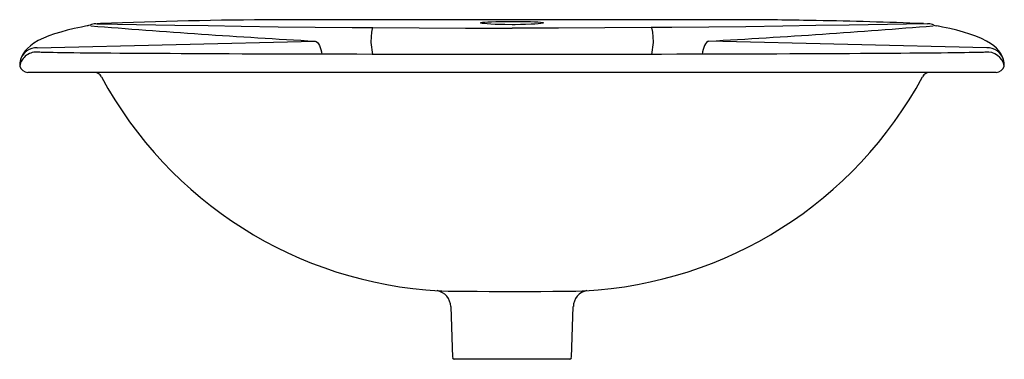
# Model space of a CAD drawing. Header units: metres. Extents: x 169.655 to 170.234, y 150.991 to 151.191.
import ezdxf

# ---------------------------------------------------------------- set-up
doc = ezdxf.new("R2010")
doc.units = ezdxf.units.M
doc.layers.add('sanindusa', color=3, linetype='Continuous')

msp = doc.modelspace()

# ---------------------------------------------------------------- linework, layer by layer
at = {"layer": 'sanindusa'}
for p, q in [((169.70223, 151.18837), (169.69985, 151.18827)), ((170.08296, 151.19068), (169.80588, 151.19068)), ((170.1866, 151.18837), (170.18899, 151.18827)), ((170.18951, 151.18827), (170.18899, 151.18827)), ((169.66495, 151.17416), (169.8285, 151.17805)), ((170.22389, 151.17416), (170.06033, 151.17805)), ((170.22942, 151.15968), (169.65942, 151.15968)), ((169.90833, 151.02178), (169.90938, 150.99172)), ((169.97945, 150.99172), (169.9805, 151.02178)), ((169.94442, 150.99075), (169.91038, 150.99075)), ((169.97845, 150.99075), (169.94442, 150.99075))]:
    msp.add_line(p, q, dxfattribs=at)
at = {"layer": 'sanindusa', "flags": 128}
for points in [[(169.69605, 151.18754), (169.69596, 151.1875), (169.69517, 151.1872), (169.69477, 151.18708), (169.69463, 151.18704), (169.69463, 151.18704)], [(169.69985, 151.18827), (169.71214, 151.18809), (169.74599, 151.18753), (169.76547, 151.1872), (169.78502, 151.18689), (169.80669, 151.18657), (169.82846, 151.18628), (169.85032, 151.18604)], [(169.92615, 151.18868), (169.92592, 151.18885), (169.92618, 151.18899)], [(169.94442, 151.18773), (169.94017, 151.18776), (169.93721, 151.18782), (169.93446, 151.18792), (169.93199, 151.18804), (169.92987, 151.18818), (169.92816, 151.18834), (169.92691, 151.1885), (169.92615, 151.18868), (169.92615, 151.18868)], [(169.92618, 151.18899), (169.92622, 151.18901), (169.92704, 151.18916), (169.92835, 151.18929), (169.93012, 151.18941), (169.9323, 151.18951), (169.93482, 151.18958), (169.93761, 151.18964), (169.94059, 151.18968), (169.94442, 151.18969), (169.9468, 151.18969), (169.94984, 151.18966), (169.95273, 151.18961), (169.95539, 151.18954), (169.95773, 151.18946), (169.9597, 151.18935), (169.96123, 151.18922), (169.96229, 151.18908), (169.96258, 151.189)], [(169.9627, 151.1887), (169.96237, 151.18859), (169.96136, 151.18842), (169.95987, 151.18826), (169.95794, 151.18811), (169.95562, 151.18797), (169.95233, 151.18784), (169.94941, 151.18777), (169.94636, 151.18773), (169.94442, 151.18773)], [(169.96258, 151.189), (169.96284, 151.18893), (169.96286, 151.18876), (169.9627, 151.1887)], [(170.18899, 151.18827), (170.1767, 151.18809), (170.14284, 151.18753), (170.12337, 151.1872), (170.10381, 151.18689), (170.08215, 151.18657), (170.06038, 151.18628), (170.03852, 151.18604)], [(169.69323, 151.1868), (169.69092, 151.18634), (169.6866, 151.18541), (169.68254, 151.18443), (169.67871, 151.18339), (169.67511, 151.1823), (169.67173, 151.18111), (169.66854, 151.17982), (169.66552, 151.17835), (169.66295, 151.17684), (169.66086, 151.17533), (169.65917, 151.17381), (169.65777, 151.17226), (169.65662, 151.17062), (169.65569, 151.16889), (169.65505, 151.1672)], [(169.6947, 151.18705), (169.69433, 151.187), (169.69323, 151.1868)], [(169.85032, 151.18604), (169.85627, 151.18609), (169.86247, 151.18606)], [(169.86247, 151.18606), (169.86207, 151.18527), (169.8617, 151.18337), (169.86141, 151.1806), (169.86126, 151.17749)], [(169.86247, 151.18606), (169.88972, 151.18582), (169.91704, 151.18568), (169.94442, 151.18563)], [(170.02636, 151.18606), (169.99911, 151.18582), (169.9718, 151.18568), (169.94442, 151.18563)], [(170.03852, 151.18604), (170.03257, 151.18609), (170.02636, 151.18606)], [(170.02636, 151.18606), (170.02676, 151.18527), (170.02714, 151.18337), (170.02742, 151.1806), (170.02758, 151.17749)], [(170.19561, 151.1868), (170.19524, 151.18687), (170.19414, 151.18705)], [(170.23378, 151.1672), (170.23308, 151.16903), (170.23213, 151.17075), (170.23099, 151.17235), (170.22963, 151.17385), (170.22802, 151.17529), (170.22609, 151.1767), (170.22372, 151.17813), (170.22085, 151.17957), (170.21754, 151.18095), (170.214, 151.1822), (170.21027, 151.18335), (170.20633, 151.18442), (170.20217, 151.18542), (170.19779, 151.18637), (170.19561, 151.1868)], [(169.8285, 151.17805), (169.82919, 151.17775), (169.82984, 151.17721), (169.83046, 151.17646), (169.83103, 151.17551), (169.83152, 151.17438), (169.83193, 151.17309), (169.83226, 151.17169), (169.83248, 151.17021)], [(169.86126, 151.1775), (169.8613, 151.17724), (169.86234, 151.17027)], [(170.02758, 151.1775), (170.02754, 151.17724), (170.02649, 151.17027)], [(170.06033, 151.17805), (170.05965, 151.17775), (170.05899, 151.17721), (170.05837, 151.17646), (170.05781, 151.17551), (170.05732, 151.17438), (170.0569, 151.17309), (170.05658, 151.17169), (170.05636, 151.17021)], [(169.94442, 151.17019), (169.93562, 151.1702), (169.92622, 151.1702), (169.91685, 151.1702), (169.90751, 151.17021), (169.89822, 151.17022), (169.88913, 151.17023), (169.88006, 151.17024), (169.87101, 151.17025), (169.862, 151.17027), (169.85305, 151.17029), (169.84417, 151.17031), (169.83539, 151.17033), (169.82671, 151.17035), (169.81816, 151.17037), (169.80975, 151.1704), (169.80151, 151.17042), (169.79345, 151.17045), (169.78558, 151.17048), (169.77792, 151.17051), (169.77048, 151.17054), (169.76328, 151.17058), (169.75633, 151.17061), (169.7496, 151.17064), (169.74307, 151.17068), (169.73673, 151.17071), (169.73059, 151.17075), (169.72467, 151.17079), (169.71896, 151.17083), (169.7135, 151.17087), (169.70829, 151.17091), (169.70334, 151.17095), (169.69866, 151.17099), (169.69426, 151.17103), (169.69015, 151.17107), (169.68635, 151.17112), (169.68285, 151.17116), (169.67966, 151.1712), (169.67679, 151.17124), (169.67425, 151.17128), (169.67203, 151.17132), (169.6701, 151.17136), (169.66847, 151.1714), (169.66719, 151.17144), (169.66633, 151.17147), (169.66583, 151.1715), (169.66564, 151.17151), (169.66565, 151.17151)], [(170.22312, 151.17152), (170.22312, 151.17152), (170.22275, 151.17149), (170.22209, 151.17146), (170.22107, 151.17142), (170.2197, 151.17139), (170.21798, 151.17135), (170.21593, 151.17131), (170.21356, 151.17127), (170.2109, 151.17122), (170.20794, 151.17118), (170.20466, 151.17114), (170.20108, 151.1711), (170.19718, 151.17106), (170.19299, 151.17102), (170.1885, 151.17098), (170.18373, 151.17093), (170.17869, 151.17089), (170.17337, 151.17085), (170.16781, 151.17081), (170.162, 151.17078), (170.15595, 151.17074), (170.14969, 151.1707), (170.14322, 151.17066), (170.13656, 151.17063), (170.12972, 151.1706), (170.1227, 151.17056), (170.11547, 151.17053), (170.10801, 151.1705), (170.10032, 151.17047), (170.09243, 151.17044), (170.08433, 151.17041), (170.07605, 151.17039), (170.06761, 151.17036), (170.05901, 151.17034), (170.05028, 151.17032), (170.04143, 151.1703), (170.03248, 151.17028), (170.02346, 151.17026), (170.01437, 151.17025), (170.00523, 151.17023), (169.99607, 151.17022), (169.98689, 151.17021), (169.97771, 151.17021), (169.96851, 151.1702), (169.95913, 151.1702), (169.94974, 151.1702), (169.94442, 151.1702)], [(169.90157, 151.03109), (169.9031, 151.03103), (169.90679, 151.03093), (169.91166, 151.03085), (169.91734, 151.0308), (169.92398, 151.03077), (169.93105, 151.03076), (169.93871, 151.03075), (169.94442, 151.03075), (169.94928, 151.03075), (169.95414, 151.03076), (169.96141, 151.03076), (169.9684, 151.03078), (169.97301, 151.03081), (169.97724, 151.03085), (169.98198, 151.03092), (169.98577, 151.03103), (169.98727, 151.03111)]]:
    msp.add_lwpolyline(points, dxfattribs=at)
at = {"layer": 'sanindusa'}
for centre, radius, start, end in [((169.69985, 151.17828), 0.01, 93.00131, 112.31574), ((170.18899, 151.17828), 0.01, 67.68426, 86.99869), ((170.19656, 151.19602), 0.00928, 245.92388, 255.10223), ((169.66442, 151.1616), 0.01, 125.39369, 169.60741), ((169.66454, 151.16423), 0.00994, 87.64123, 162.57796), ((169.66442, 151.1616), 0.01, 82.58577, 125.3938), ((170.22441, 151.1616), 0.01, 10.39255, 97.41408), ((170.2243, 151.16423), 0.00994, 17.42204, 92.35877), ((169.66518, 151.16403), 0.01061, 162.58969, 183.35813), ((170.2238, 151.16405), 0.01047, 356.49891, 17.55327), ((169.65942, 151.16467), 0.00499, 194.66995, 270.02046), ((169.6983, 151.15468), 0.005, 28.36264, 90), ((170.19054, 151.15468), 0.005, 90, 151.63736), ((170.22942, 151.16467), 0.00499, 269.97955, 345.33004), ((169.91442, 151.27135), 0.2406, 208.36264, 266.93929), ((169.97442, 151.27135), 0.2406, 273.06332, 331.63736), ((169.89854, 151.02156), 0.00977, 1.20918, 79.25307), ((169.99029, 151.02157), 0.00976, 100.69656, 178.83076), ((169.91038, 150.99175), 0.001, 182, 270), ((169.97845, 150.99175), 0.001, 270, 358)]:
    msp.add_arc(centre, radius, start, end, dxfattribs=at)
for centre, major_axis, ratio, start_param, end_param in [((169.82813, 149.82787), (2.13221, 0), 0.639186, 1.581235, 1.629879), ((170.0607, 149.82787), (2.13221, 0), 0.639186, 1.5413, 1.560357), ((170.0607, 149.82787), (2.13221, 0), 0.639186, 1.511714, 1.5413), ((169.94739, 151.25247), (0.67779, -0.02396), 0.117583, 4.337362, 4.540227), ((169.94144, 151.25247), (0.67779, 0.02396), 0.117583, 4.884551, 5.087416)]:
    msp.add_ellipse(centre, major_axis=major_axis, ratio=ratio, start_param=start_param, end_param=end_param, dxfattribs=at)

doc.saveas('drawing.dxf')
